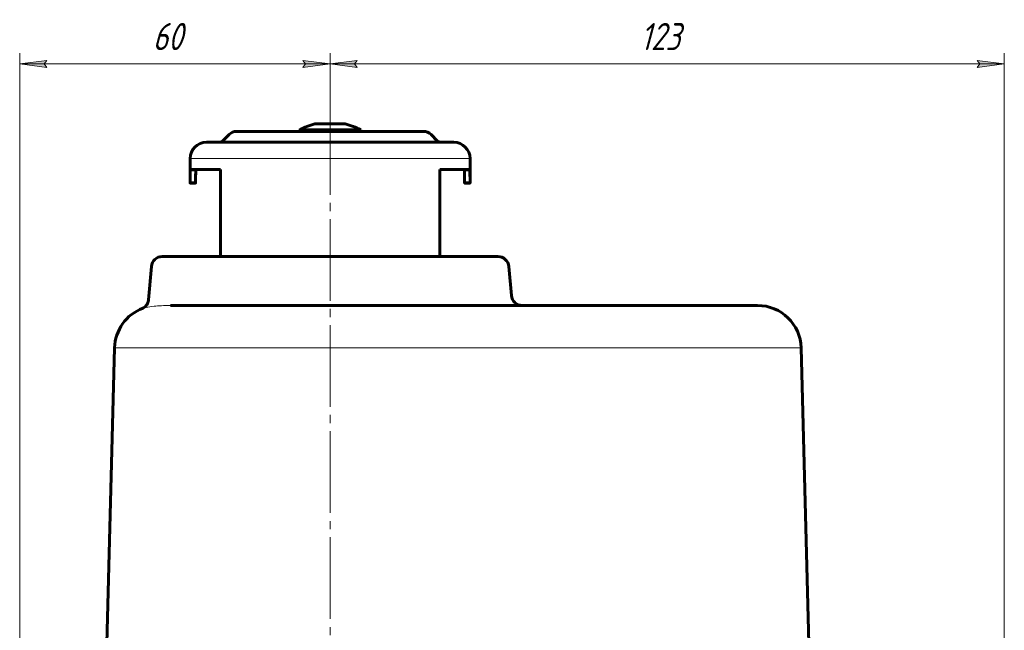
# Model space of a CAD drawing. Header units: millimetres. Extents: x -479 to -8, y -339 to 150.
# Tile 17 of 17: x -189 to -8, y 37 to 150. Entities that reach past the tile are written whole.
import ezdxf

# ---------------------------------------------------------------- set-up
doc = ezdxf.new("R2010")
doc.units = ezdxf.units.MM
for name, pattern in [('K5LT_AXLED', [19.5, 15, -1.5, 1.5, -1.5]), ('K5LT_BASIC', [0]), ('K5LT_THIN', [0])]:
    doc.linetypes.add(name, pattern=pattern)
doc.styles.add('KDIMTEXTSTYLE', font='GOST_AU.SHX', dxfattribs={"width": 0.96, "oblique": 15, "height": 5})
doc.styles.add('KTEXTSTYLE', font='GOST_AU.SHX', dxfattribs={"width": 0.96, "height": 5})
doc.dimstyles.new('KDIMSTYLE (1.00)', dxfattribs={"dimtxt": 5, "dimasz": 1, "dimexe": 2, "dimexo": 0, "dimgap": 1, "dimtad": 1, "dimtxsty": 'KDIMTEXTSTYLE', "dimsah": 1, "dimcen": 0, "dimdle": 1, "dimadec": 0, "dimazin": 0, "dimtfac": 0.667, "dimtmove": 0, "dimatfit": 3, "dimfxl": 1, "dimtvp": 1, "dimtolj": 1, "dimtzin": 0, "dimarcsym": 0})

# ---------------------------------------------------------------- blocks, each defined once
blk = doc.blocks.new('D3')
for points in [[(-184.49, 141.57), (-183.99, 142.23), (-188.99, 141.57), (-183.99, 140.92)], [(-136.91, 140.92), (-131.91, 141.57), (-136.91, 142.23), (-136.41, 141.57)]]:
    blk.add_hatch(color=7).paths.add_polyline_path(points)
at = {"color": 7, "linetype": 'K5LT_THIN', "lineweight": 18}
for p, q in [((-188.99, -48.83), (-188.99, 143.57)), ((-131.91, 130.53), (-131.91, 143.57)), ((-188.99, 141.57), (-183.99, 142.23)), ((-183.99, 140.92), (-188.99, 141.57)), ((-188.99, 141.57), (-131.91, 141.57)), ((-183.99, 142.23), (-184.49, 141.57)), ((-184.49, 141.57), (-183.99, 140.92)), ((-136.41, 141.57), (-136.91, 142.23)), ((-136.91, 142.23), (-131.91, 141.57)), ((-131.91, 141.57), (-136.91, 140.92)), ((-136.91, 140.92), (-136.41, 141.57))]:
    blk.add_line(p, q, dxfattribs=at)
blk.add_wipeout([(-164.54, 142.57), (-164.54, 149.71), (-156.69, 149.71), (-156.69, 142.57)])
at = {"color": 7, "insert": (-164.54, 149.11), "char_height": 5, "attachment_point": 1, "style": 'KTEXTSTYLE'}
blk.add_mtext('\\H3.5;\\W0.965;\\Q15;\\Q15;\\H5.00;60', dxfattribs=at)
blk = doc.blocks.new('KDIMARROW_01')
blk.add_hatch(color=0).paths.add_polyline_path([(-5, -0.66), (0, 0), (-5, 0.66), (-4.5, 0)])
at = {"color": 0, "linetype": 'K5LT_THIN', "lineweight": 18}
for p, q in [((-4.5, 0), (-5, 0.66)), ((-5, 0.66), (0, 0)), ((0, 0), (-5, -0.66)), ((-5, -0.66), (-4.5, 0)), ((0, 0), (-1, 0))]:
    blk.add_line(p, q, dxfattribs=at)
blk = doc.blocks.new('D4')
for points in [[(-131.91, 141.57), (-126.91, 142.23), (-127.41, 141.57), (-126.91, 140.92)], [(-7.91, 141.57), (-12.91, 142.23), (-12.41, 141.57), (-12.91, 140.92)]]:
    blk.add_hatch(color=7).paths.add_polyline_path(points)
at = {"color": 7, "linetype": 'K5LT_THIN', "lineweight": 18}
for p, q in [((-131.91, 130.53), (-131.91, 143.57)), ((-7.91, -22.22), (-7.91, 143.57)), ((-131.91, 141.57), (-126.91, 142.23)), ((-126.91, 140.92), (-131.91, 141.57)), ((-7.91, 141.57), (-131.91, 141.57)), ((-126.91, 142.23), (-127.41, 141.57)), ((-127.41, 141.57), (-126.91, 140.92)), ((-12.41, 141.57), (-12.91, 142.23)), ((-12.91, 142.23), (-7.91, 141.57)), ((-7.91, 141.57), (-12.91, 140.92)), ((-12.91, 140.92), (-12.41, 141.57))]:
    blk.add_line(p, q, dxfattribs=at)
blk.add_wipeout([(-74.85, 142.57), (-74.85, 149.71), (-65.36, 149.71), (-65.36, 142.57)])
at = {"color": 7, "insert": (-74.85, 149.11), "char_height": 5, "attachment_point": 1, "style": 'KTEXTSTYLE'}
blk.add_mtext('\\H3.5;\\W0.965;\\Q15;\\Q15;\\H5.00;123', dxfattribs=at)

msp = doc.modelspace()

# ---------------------------------------------------------------- linework, layer by layer
at = {"color": 30, "linetype": 'K5LT_AXLED', "lineweight": 18, "true_color": 0xff8000}
msp.add_line((-131.909, 132.534), (-131.909, -74.832), dxfattribs=at)
at = {"color": 150, "linetype": 'K5LT_BASIC', "lineweight": 60, "true_color": 0x0080ff}
for p, q in [((-129.13, 130.534), (-134.687, 130.534)), ((-129.675, 130.534), (-129.388, 130.534)), ((-150.495, 128.582), (-151.616, 127.461)), ((-149.08, 129.168), (-131.912, 129.168)), ((-137.559, 129.457), (-137.559, 129.168)), ((-133.853, 129.457), (-137.559, 129.457)), ((-126.259, 129.457), (-133.853, 129.457)), ((-131.912, 129.168), (-114.737, 129.168)), ((-126.259, 129.457), (-126.259, 129.168)), ((-113.323, 128.582), (-112.202, 127.461)), ((-154.659, 127.168), (-131.913, 127.168)), ((-131.913, 127.168), (-109.159, 127.168)), ((-157.659, 119.668), (-157.659, 124.168)), ((-106.159, 119.668), (-106.159, 124.168)), ((-157.58, 122.168), (-152.088, 122.168)), ((-152.088, 122.168), (-152.088, 106.168)), ((-111.736, 106.168), (-111.736, 122.168)), ((-111.736, 122.168), (-106.239, 122.168)), ((-111.73, 122.168), (-111.73, 106.168)), ((-156.659, 119.668), (-157.659, 119.668)), ((-156.659, 119.668), (-156.659, 119.668)), ((-106.159, 119.668), (-107.159, 119.668)), ((-107.159, 119.668), (-107.159, 119.668)), ((-101.029, 106.168), (-162.789, 106.168)), ((-105.909, 106.168), (-101.029, 106.168)), ((-164.781, 104.342), (-165.318, 98.204)), ((-99.037, 104.342), (-98.569, 98.994)), ((-165.316, 98.205), (-165.316, 98.204)), ((-165.316, 98.204), (-165.316, 98.203)), ((-161.269, 97.168), (-161.268, 97.168)), ((-161.268, 97.168), (-53.279, 97.168)), ((-153.112, 97.168), (-153.112, 97.168)), ((-88.409, 97.168), (-91.455, 97.168)), ((-171.536, 89.377), (-173.954, -2.955)), ((-45.282, 89.377), (-42.864, -2.955))]:
    msp.add_line(p, q, dxfattribs=at)
at = {"color": 7, "linetype": 'K5LT_THIN', "lineweight": 18}
for p, q in [((-157.659, 124.168), (-131.914, 124.168)), ((-131.914, 124.168), (-106.159, 124.168)), ((-157.61, 121.918), (-156.608, 121.918)), ((-107.21, 121.918), (-106.208, 121.918)), ((-156.655, 119.918), (-157.655, 119.918)), ((-156.655, 119.918), (-156.655, 119.918)), ((-106.163, 119.918), (-107.163, 119.918)), ((-165.316, 98.205), (-165.316, 98.204)), ((-165.316, 98.204), (-165.316, 98.203)), ((-161.269, 97.168), (-161.268, 97.168)), ((-153.112, 97.168), (-153.112, 97.168)), ((-171.536, 89.377), (-45.282, 89.377))]:
    msp.add_line(p, q, dxfattribs=at)
at = {"color": 150, "linetype": 'K5LT_BASIC', "lineweight": 60, "true_color": 0x0080ff}
for centre, radius, start, end in [((-131.909, 118.756), 12.101, 103.27418, 117.83375), ((-131.909, 118.756), 12.101, 62.16625, 76.72582), ((-149.08, 127.168), 2, 90, 135), ((-114.737, 127.168), 2, 45, 90), ((-154.659, 124.168), 3, 90, 180), ((-152.323, 128.168), 1, 270, 315), ((-111.495, 128.168), 1, 225, 270), ((-109.159, 124.168), 3, 0, 90), ((-162.789, 104.168), 2, 90, 175), ((-101.029, 104.168), 2, 5, 90), ((-96.576, 99.168), 2, 185, 270), ((-163.539, 89.168), 8, 110.69004, 178.5), ((-53.279, 89.168), 8, 1.5, 90)]:
    msp.add_arc(centre, radius, start, end, dxfattribs=at)
for points, knots in [([(-157.655, 119.918), (-157.654, 120.073), (-157.652, 120.227), (-157.647, 120.537), (-157.644, 120.692), (-157.638, 121.001), (-157.634, 121.156), (-157.625, 121.465), (-157.62, 121.62), (-157.614, 121.822), (-157.612, 121.87), (-157.61, 121.918)], [0, 0, 0, 0, 0.2319336, 0.2319336, 0.4639165, 0.4639165, 0.6959723, 0.6959723, 0.9281244, 0.9281244, 1, 1, 1, 1]), ([(-157.58, 122.168), (-157.58, 122.168), (-157.581, 122.168), (-157.582, 122.168), (-157.582, 122.167), (-157.583, 122.166), (-157.584, 122.165), (-157.585, 122.164), (-157.586, 122.162), (-157.586, 122.161), (-157.587, 122.159), (-157.588, 122.156), (-157.589, 122.153), (-157.591, 122.148), (-157.592, 122.141), (-157.594, 122.133), (-157.595, 122.126), (-157.596, 122.121), (-157.596, 122.115), (-157.597, 122.11), (-157.598, 122.104), (-157.599, 122.097), (-157.599, 122.091), (-157.6, 122.084), (-157.601, 122.076), (-157.602, 122.069), (-157.602, 122.061), (-157.603, 122.054), (-157.604, 122.046), (-157.604, 122.037), (-157.605, 122.029), (-157.605, 122.021), (-157.606, 122.013), (-157.606, 122.005), (-157.607, 121.997), (-157.607, 121.989), (-157.607, 121.982), (-157.608, 121.974), (-157.608, 121.966), (-157.609, 121.959), (-157.609, 121.952), (-157.609, 121.945), (-157.609, 121.938), (-157.61, 121.929), (-157.61, 121.922), (-157.61, 121.918)], [0, 0, 0, 0, 0.0214375, 0.0426384, 0.0636355, 0.0843985, 0.1050817, 0.1256546, 0.1462142, 0.1666968, 0.1871488, 0.2098198, 0.234706, 0.2712454, 0.3175476, 0.3620718, 0.3955501, 0.417962, 0.440589, 0.4637192, 0.48714, 0.511089, 0.5352269, 0.5595508, 0.5838679, 0.6081003, 0.6322686, 0.6562251, 0.6800249, 0.703521, 0.7268473, 0.749406, 0.7714138, 0.7926296, 0.8136299, 0.8338539, 0.8535618, 0.8724032, 0.8909494, 0.9085518, 0.9254826, 0.9413872, 0.9568826, 0.9716533, 1, 1, 1, 1]), ([(-156.655, 119.918), (-156.653, 120.072), (-156.651, 120.227), (-156.646, 120.535), (-156.643, 120.689), (-156.636, 120.998), (-156.632, 121.152), (-156.623, 121.461), (-156.618, 121.615), (-156.611, 121.819), (-156.609, 121.868), (-156.608, 121.918)], [0, 0, 0, 0, 0.2312581, 0.2312581, 0.4625691, 0.4625691, 0.6939583, 0.6939583, 0.9254506, 0.9254506, 1, 1, 1, 1]), ([(-156.608, 121.918), (-156.614, 121.764), (-156.619, 121.609), (-156.629, 121.301), (-156.633, 121.146), (-156.64, 120.838), (-156.644, 120.684), (-156.649, 120.375), (-156.652, 120.221), (-156.654, 120.017), (-156.655, 119.967), (-156.655, 119.918)], [0, 0, 0, 0, 0.2316674, 0.2316674, 0.4631982, 0.4631982, 0.6946177, 0.6946177, 0.9259511, 0.9259511, 1, 1, 1, 1]), ([(-156.608, 121.918), (-156.608, 121.923), (-156.608, 121.932), (-156.607, 121.945), (-156.607, 121.957), (-156.606, 121.97), (-156.605, 121.981), (-156.605, 121.993), (-156.604, 122.003), (-156.604, 122.013), (-156.603, 122.023), (-156.602, 122.032), (-156.602, 122.041), (-156.601, 122.05), (-156.6, 122.058), (-156.6, 122.065), (-156.599, 122.073), (-156.598, 122.08), (-156.598, 122.086), (-156.597, 122.092), (-156.596, 122.098), (-156.596, 122.103), (-156.595, 122.108), (-156.594, 122.113), (-156.594, 122.117), (-156.593, 122.121), (-156.592, 122.125), (-156.592, 122.129), (-156.591, 122.132), (-156.59, 122.137), (-156.589, 122.142), (-156.588, 122.148), (-156.586, 122.153), (-156.585, 122.156), (-156.584, 122.159), (-156.583, 122.162), (-156.582, 122.164), (-156.581, 122.165), (-156.579, 122.167), (-156.578, 122.168), (-156.577, 122.168), (-156.577, 122.168)], [0, 0, 0, 0, 0.0295943, 0.0591753, 0.0886294, 0.1176225, 0.1462779, 0.1742414, 0.2017949, 0.2287766, 0.2555585, 0.2815277, 0.3069613, 0.3316958, 0.3563187, 0.3803568, 0.4039726, 0.4268436, 0.4493978, 0.4710011, 0.4919332, 0.5119057, 0.5315136, 0.5501681, 0.5682326, 0.5855073, 0.6025707, 0.6191971, 0.635576, 0.6568558, 0.6868055, 0.7258498, 0.7619683, 0.7915935, 0.8185316, 0.8439511, 0.8679715, 0.8968849, 0.9303285, 0.9682127, 1, 1, 1, 1]), ([(-156.576, 122.168), (-156.576, 122.168), (-156.577, 122.168), (-156.578, 122.168), (-156.579, 122.167), (-156.579, 122.166), (-156.58, 122.165), (-156.581, 122.164), (-156.582, 122.162), (-156.583, 122.161), (-156.584, 122.159), (-156.585, 122.156), (-156.586, 122.153), (-156.587, 122.148), (-156.589, 122.141), (-156.59, 122.133), (-156.591, 122.126), (-156.592, 122.121), (-156.593, 122.115), (-156.594, 122.11), (-156.595, 122.104), (-156.596, 122.097), (-156.596, 122.091), (-156.597, 122.084), (-156.598, 122.076), (-156.599, 122.069), (-156.599, 122.061), (-156.6, 122.053), (-156.601, 122.046), (-156.601, 122.037), (-156.602, 122.029), (-156.602, 122.021), (-156.603, 122.013), (-156.603, 122.005), (-156.604, 121.997), (-156.604, 121.989), (-156.605, 121.982), (-156.605, 121.974), (-156.606, 121.966), (-156.606, 121.959), (-156.606, 121.952), (-156.607, 121.945), (-156.607, 121.938), (-156.607, 121.929), (-156.607, 121.922), (-156.608, 121.918)], [0, 0, 0, 0, 0.0214419, 0.0426469, 0.0636478, 0.0844146, 0.1051016, 0.1256785, 0.1462424, 0.1667295, 0.1871862, 0.2098624, 0.2347543, 0.2713019, 0.317614, 0.3621474, 0.3956322, 0.4180489, 0.440681, 0.4638171, 0.4872443, 0.5112009, 0.5353475, 0.55968, 0.584005, 0.6082428, 0.6324139, 0.6563701, 0.6801687, 0.7036632, 0.7269892, 0.7495473, 0.7715536, 0.7927654, 0.8137602, 0.8339757, 0.853674, 0.8725049, 0.8910406, 0.9086319, 0.925551, 0.9414429, 0.956925, 0.9716815, 1, 1, 1, 1]), ([(-107.242, 122.168), (-107.242, 122.168), (-107.241, 122.168), (-107.24, 122.168), (-107.239, 122.167), (-107.238, 122.166), (-107.238, 122.165), (-107.237, 122.164), (-107.236, 122.162), (-107.235, 122.161), (-107.234, 122.159), (-107.233, 122.156), (-107.232, 122.153), (-107.231, 122.148), (-107.229, 122.141), (-107.228, 122.133), (-107.226, 122.126), (-107.225, 122.121), (-107.225, 122.115), (-107.224, 122.11), (-107.223, 122.104), (-107.222, 122.097), (-107.221, 122.091), (-107.221, 122.084), (-107.22, 122.076), (-107.219, 122.069), (-107.219, 122.061), (-107.218, 122.053), (-107.217, 122.046), (-107.217, 122.037), (-107.216, 122.029), (-107.215, 122.021), (-107.215, 122.013), (-107.214, 122.005), (-107.214, 121.997), (-107.213, 121.989), (-107.213, 121.982), (-107.213, 121.974), (-107.212, 121.966), (-107.212, 121.959), (-107.212, 121.952), (-107.211, 121.945), (-107.211, 121.938), (-107.211, 121.929), (-107.21, 121.922), (-107.21, 121.918)], [0, 0, 0, 0, 0.0214443, 0.0426517, 0.0636552, 0.0844246, 0.105114, 0.1256932, 0.1462592, 0.1667481, 0.1872065, 0.2098845, 0.2347784, 0.2713287, 0.3176445, 0.3621818, 0.3956695, 0.4180877, 0.4407211, 0.4638579, 0.4872855, 0.5112416, 0.5353869, 0.5597178, 0.5840414, 0.6082789, 0.6324512, 0.6564098, 0.6802108, 0.7037071, 0.7270336, 0.749591, 0.771596, 0.7928062, 0.8137996, 0.8340136, 0.8537098, 0.8725378, 0.8910701, 0.9086575, 0.9255724, 0.94146, 0.9569379, 0.9716903, 1, 1, 1, 1]), ([(-107.163, 119.918), (-107.165, 120.072), (-107.166, 120.227), (-107.171, 120.535), (-107.175, 120.689), (-107.182, 120.998), (-107.185, 121.152), (-107.194, 121.461), (-107.199, 121.615), (-107.207, 121.819), (-107.208, 121.868), (-107.21, 121.918)], [0, 0, 0, 0, 0.2312581, 0.2312581, 0.4625691, 0.4625691, 0.6939583, 0.6939583, 0.9254506, 0.9254506, 1, 1, 1, 1]), ([(-106.208, 121.918), (-106.208, 121.923), (-106.209, 121.932), (-106.209, 121.945), (-106.21, 121.957), (-106.21, 121.97), (-106.211, 121.981), (-106.212, 121.993), (-106.212, 122.003), (-106.213, 122.013), (-106.213, 122.023), (-106.214, 122.032), (-106.215, 122.041), (-106.215, 122.05), (-106.216, 122.058), (-106.217, 122.065), (-106.217, 122.073), (-106.218, 122.08), (-106.219, 122.086), (-106.219, 122.092), (-106.22, 122.098), (-106.22, 122.103), (-106.221, 122.108), (-106.222, 122.113), (-106.222, 122.117), (-106.223, 122.121), (-106.224, 122.125), (-106.224, 122.129), (-106.225, 122.132), (-106.226, 122.137), (-106.227, 122.142), (-106.228, 122.148), (-106.229, 122.153), (-106.23, 122.156), (-106.232, 122.159), (-106.232, 122.162), (-106.234, 122.164), (-106.235, 122.165), (-106.236, 122.167), (-106.237, 122.168), (-106.238, 122.168), (-106.239, 122.168)], [0, 0, 0, 0, 0.0295964, 0.0591796, 0.088636, 0.1176315, 0.1462894, 0.1742554, 0.2018111, 0.2287945, 0.2555777, 0.2815475, 0.3069814, 0.3317155, 0.356338, 0.3803753, 0.4039899, 0.4268594, 0.4494119, 0.4710132, 0.4919431, 0.5119131, 0.5315184, 0.5501702, 0.5682321, 0.585504, 0.6025647, 0.6191886, 0.6355651, 0.6568421, 0.6867889, 0.7258308, 0.7619482, 0.7915734, 0.8185125, 0.8439337, 0.8679564, 0.896873, 0.9303202, 0.9682085, 1, 1, 1, 1]), ([(-106.208, 121.918), (-106.203, 121.763), (-106.198, 121.609), (-106.188, 121.299), (-106.184, 121.144), (-106.177, 120.835), (-106.174, 120.68), (-106.168, 120.37), (-106.166, 120.216), (-106.164, 120.013), (-106.163, 119.966), (-106.163, 119.918)], [0, 0, 0, 0, 0.2323138, 0.2323138, 0.4645004, 0.4645004, 0.6965834, 0.6965834, 0.9285863, 0.9285863, 1, 1, 1, 1]), ([(-157.655, 119.918), (-157.655, 119.913), (-157.655, 119.904), (-157.656, 119.891), (-157.656, 119.878), (-157.656, 119.866), (-157.656, 119.854), (-157.656, 119.842), (-157.656, 119.831), (-157.656, 119.82), (-157.657, 119.809), (-157.657, 119.799), (-157.657, 119.789), (-157.657, 119.779), (-157.657, 119.77), (-157.657, 119.761), (-157.657, 119.752), (-157.658, 119.743), (-157.658, 119.735), (-157.658, 119.727), (-157.658, 119.72), (-157.658, 119.713), (-157.658, 119.707), (-157.658, 119.702), (-157.658, 119.697), (-157.658, 119.692), (-157.659, 119.688), (-157.659, 119.684), (-157.659, 119.681), (-157.659, 119.678), (-157.659, 119.675), (-157.659, 119.673), (-157.659, 119.672), (-157.659, 119.67), (-157.659, 119.669), (-157.659, 119.668), (-157.659, 119.668), (-157.659, 119.668), (-157.659, 119.668)], [0, 0, 0, 0, 0.01507686, 0.03015384, 0.04517807, 0.0600441, 0.07477011, 0.08934128, 0.10384823, 0.11829661, 0.13269621, 0.14707835, 0.16153127, 0.17623054, 0.19117398, 0.20633531, 0.22153733, 0.23667255, 0.25171876, 0.2665954, 0.28131235, 0.29572852, 0.3100022, 0.32399135, 0.33778778, 0.35127752, 0.36466038, 0.3778251, 0.39084211, 0.40358837, 0.41620925, 0.42867142, 0.44109765, 0.45350433, 0.46595384, 0.47829304, 0.49044409, 0.49514916, 0.49514916, 0.49514916, 0.49514916]), ([(-156.655, 119.918), (-156.655, 119.913), (-156.655, 119.904), (-156.655, 119.891), (-156.655, 119.878), (-156.656, 119.866), (-156.656, 119.854), (-156.656, 119.842), (-156.656, 119.831), (-156.656, 119.82), (-156.656, 119.809), (-156.657, 119.799), (-156.657, 119.789), (-156.657, 119.779), (-156.657, 119.77), (-156.657, 119.761), (-156.657, 119.752), (-156.657, 119.743), (-156.658, 119.735), (-156.658, 119.727), (-156.658, 119.72), (-156.658, 119.713), (-156.658, 119.707), (-156.658, 119.702), (-156.658, 119.697), (-156.658, 119.692), (-156.658, 119.688), (-156.659, 119.684), (-156.659, 119.681), (-156.659, 119.678), (-156.659, 119.675), (-156.659, 119.673), (-156.659, 119.672), (-156.659, 119.67), (-156.659, 119.669), (-156.659, 119.668), (-156.659, 119.668), (-156.659, 119.668), (-156.659, 119.668), (-156.659, 119.668), (-156.659, 119.668), (-156.659, 119.669), (-156.659, 119.669), (-156.659, 119.67), (-156.659, 119.672), (-156.659, 119.673), (-156.659, 119.675), (-156.659, 119.677), (-156.659, 119.679), (-156.659, 119.682), (-156.659, 119.686), (-156.658, 119.691), (-156.658, 119.697), (-156.658, 119.704), (-156.658, 119.71), (-156.658, 119.715), (-156.658, 119.72), (-156.658, 119.725), (-156.658, 119.731), (-156.658, 119.736), (-156.658, 119.742), (-156.657, 119.748), (-156.657, 119.754), (-156.657, 119.76), (-156.657, 119.767), (-156.657, 119.775), (-156.657, 119.783), (-156.657, 119.794), (-156.657, 119.807), (-156.656, 119.822), (-156.656, 119.837), (-156.656, 119.85), (-156.656, 119.862), (-156.656, 119.873), (-156.656, 119.884), (-156.655, 119.895), (-156.655, 119.906), (-156.655, 119.914), (-156.655, 119.918)], [0, 0, 0, 0, 0.0150771, 0.0301542, 0.0451787, 0.0600448, 0.074771, 0.0893423, 0.1038494, 0.1182979, 0.1326977, 0.14708, 0.1615331, 0.1762326, 0.1911763, 0.2063379, 0.2215401, 0.2366756, 0.2517221, 0.266599, 0.2813163, 0.2957327, 0.3100066, 0.323996, 0.3377927, 0.3512826, 0.3646656, 0.3778305, 0.3908477, 0.403594, 0.4162149, 0.4286771, 0.4411033, 0.45351, 0.4659595, 0.4782987, 0.4904498, 0.4999837, 0.5023462, 0.5046568, 0.5141476, 0.5257443, 0.5372561, 0.5485458, 0.5597239, 0.5706307, 0.5813601, 0.5918657, 0.6023246, 0.6139766, 0.6268595, 0.6457353, 0.6646899, 0.6838003, 0.6969472, 0.708796, 0.7193143, 0.7297998, 0.7402248, 0.7506291, 0.7610343, 0.771453, 0.7820654, 0.7928585, 0.8039235, 0.8151079, 0.8279105, 0.8421633, 0.863347, 0.884881, 0.9068583, 0.922272, 0.9363525, 0.9491202, 0.9619067, 0.9746822, 0.9873933, 1, 1, 1, 1]), ([(-107.163, 119.918), (-107.163, 119.913), (-107.163, 119.904), (-107.162, 119.891), (-107.162, 119.878), (-107.162, 119.866), (-107.162, 119.854), (-107.162, 119.842), (-107.162, 119.831), (-107.162, 119.82), (-107.161, 119.809), (-107.161, 119.799), (-107.161, 119.789), (-107.161, 119.779), (-107.161, 119.77), (-107.161, 119.761), (-107.161, 119.752), (-107.16, 119.743), (-107.16, 119.735), (-107.16, 119.727), (-107.16, 119.72), (-107.16, 119.713), (-107.16, 119.707), (-107.16, 119.702), (-107.159, 119.697), (-107.159, 119.692), (-107.159, 119.688), (-107.159, 119.684), (-107.159, 119.681), (-107.159, 119.678), (-107.159, 119.675), (-107.159, 119.673), (-107.159, 119.672), (-107.159, 119.67), (-107.159, 119.669), (-107.159, 119.668), (-107.159, 119.668), (-107.159, 119.668), (-107.159, 119.668), (-107.159, 119.668), (-107.159, 119.668)], [0, 0, 0, 0, 0.01507707, 0.03015424, 0.04517865, 0.06004483, 0.07477098, 0.08934228, 0.10384935, 0.11829788, 0.13269766, 0.14708, 0.16153313, 0.17623261, 0.19117627, 0.20633785, 0.22154014, 0.23667563, 0.25172211, 0.26659903, 0.28131626, 0.2957327, 0.31000664, 0.32399601, 0.33779267, 0.35128261, 0.36466565, 0.37783051, 0.39084765, 0.40359399, 0.41621493, 0.42867711, 0.44110333, 0.45350997, 0.46595947, 0.4782987, 0.4904498, 0.49998373, 0.50234615, 0.50469046, 0.50469046, 0.50469046, 0.50469046]), ([(-106.159, 119.668), (-106.159, 119.668), (-106.159, 119.668), (-106.159, 119.668), (-106.159, 119.669), (-106.159, 119.669), (-106.159, 119.67), (-106.159, 119.672), (-106.159, 119.673), (-106.159, 119.675), (-106.159, 119.677), (-106.159, 119.679), (-106.159, 119.682), (-106.159, 119.686), (-106.159, 119.691), (-106.159, 119.697), (-106.16, 119.704), (-106.16, 119.71), (-106.16, 119.715), (-106.16, 119.72), (-106.16, 119.725), (-106.16, 119.731), (-106.16, 119.736), (-106.16, 119.742), (-106.16, 119.748), (-106.16, 119.754), (-106.161, 119.76), (-106.161, 119.767), (-106.161, 119.775), (-106.161, 119.783), (-106.161, 119.794), (-106.161, 119.807), (-106.162, 119.822), (-106.162, 119.837), (-106.162, 119.85), (-106.162, 119.862), (-106.162, 119.873), (-106.162, 119.884), (-106.162, 119.895), (-106.163, 119.906), (-106.163, 119.914), (-106.163, 119.918)], [0.5000234, 0.5000234, 0.5000234, 0.5000234, 0.50234037, 0.51414173, 0.52573839, 0.53725006, 0.54853958, 0.55971755, 0.57062421, 0.5813535, 0.59185894, 0.60231766, 0.61396948, 0.62685225, 0.64572773, 0.66468206, 0.68379219, 0.69693889, 0.70878756, 0.71930565, 0.72979099, 0.74021581, 0.7506199, 0.761025, 0.77144358, 0.782056, 0.79284912, 0.80391425, 0.81509868, 0.82790154, 0.84215467, 0.86333914, 0.88487407, 0.90685223, 0.92226656, 0.9363478, 0.94911628, 0.96190359, 0.97468007, 0.98739219, 1, 1, 1, 1]), ([(-166.375, 96.647), (-166.37, 96.649), (-166.364, 96.652), (-166.343, 96.661), (-166.331, 96.667), (-166.314, 96.675), (-166.311, 96.676), (-166.3, 96.682), (-166.29, 96.687), (-166.275, 96.696), (-166.27, 96.698), (-166.263, 96.702), (-166.261, 96.703), (-166.256, 96.706), (-166.254, 96.707), (-166.249, 96.71), (-166.245, 96.712), (-166.235, 96.718), (-166.228, 96.722), (-166.206, 96.735), (-166.19, 96.745), (-166.168, 96.759), (-166.163, 96.762), (-166.148, 96.772), (-166.138, 96.779), (-166.127, 96.786), (-166.127, 96.786), (-166.118, 96.793), (-166.109, 96.799), (-166.098, 96.807), (-166.096, 96.808), (-166.091, 96.812), (-166.089, 96.813), (-166.082, 96.818), (-166.077, 96.822), (-166.068, 96.829), (-166.064, 96.832), (-166.051, 96.842), (-166.042, 96.849), (-166.017, 96.869), (-166, 96.882), (-165.951, 96.925), (-165.917, 96.955), (-165.82, 97.051), (-165.755, 97.124), (-165.649, 97.268), (-165.607, 97.332), (-165.523, 97.48), (-165.482, 97.565), (-165.413, 97.739), (-165.385, 97.828), (-165.341, 98.012), (-165.325, 98.108), (-165.316, 98.204)], [2.5421819, 2.5421819, 2.5421819, 2.5421819, 4.9304077, 4.9304077, 7.3186335, 7.3186335, 7.6844039, 7.6844039, 8.9818832, 8.9818832, 9.52723, 9.52723, 9.7564461, 9.7564461, 9.9856622, 9.9856622, 10.3164068, 10.3164068, 10.9778961, 10.9778961, 12.3008746, 12.3008746, 12.6546708, 12.6546708, 13.3622632, 13.3622632, 13.389963, 13.389963, 13.9532592, 13.9532592, 14.0940833, 14.0940833, 14.2349073, 14.2349073, 14.5187995, 14.5187995, 14.7713987, 14.7713987, 15.2765971, 15.2765971, 16.1797068, 16.1797068, 17.8428839, 17.8428839, 20.7325662, 20.7325662, 22.6585993, 22.6585993, 24.8463617, 24.8463617, 26.9061026, 26.9061026, 29, 29, 29, 29]), ([(-166.416, 96.631), (-166.414, 96.632), (-166.398, 96.638), (-166.381, 96.645), (-166.365, 96.651)], [0.674429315, 0.674429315, 0.674429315, 0.674429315, 0.676462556, 0.685635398, 0.685635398, 0.685635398, 0.685635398])]:
    msp.add_open_spline(points, degree=3, knots=knots, dxfattribs=at)
for points in [[(-157.659, 119.668), (-157.659, 119.668), (-157.659, 119.668), (-157.659, 119.668)], [(-106.159, 119.668), (-106.159, 119.668), (-106.159, 119.668), (-106.159, 119.668)]]:
    msp.add_open_spline(points, degree=3, dxfattribs=at)
at = {"color": 7, "linetype": 'K5LT_THIN', "lineweight": 18}
msp.add_open_spline([(-165.316, 98.203), (-165.316, 98.201), (-165.316, 98.198), (-165.317, 98.196)], degree=3, dxfattribs=at)
for points, knots in [([(-166.416, 96.631), (-166.414, 96.632), (-166.398, 96.638), (-166.381, 96.645), (-166.365, 96.651)], [0.674429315, 0.674429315, 0.674429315, 0.674429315, 0.676462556, 0.685635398, 0.685635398, 0.685635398, 0.685635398]), ([(-166.365, 96.651), (-166.232, 96.699), (-165.751, 96.826), (-164.224, 97.064), (-162.461, 97.168), (-161.269, 97.168)], [0.6856354, 0.6856354, 0.6856354, 0.6856354, 0.76563383, 0.86623863, 0.99998797, 0.99998797, 0.99998797, 0.99998797])]:
    msp.add_open_spline(points, degree=3, knots=knots, dxfattribs=at)

# ---------------------------------------------------------------- next in the draw order: dimensions: what is measured, and where the dimension line sits
at = {"color": 7}
dim = msp.add_linear_dim(base=(-188.994, 141.575), p1=(-131.909, 130.534), p2=(-188.994, -48.832), text='\\H5.0;\\W0.965;\\Q15;\\H5.0;\\W0.965;\\Q15;\\Q15;60', dimstyle='KDIMSTYLE (1.00)', override={"dimexo": 0, "dimblk1": 'KDIMARROW_01', "dimblk2": 'KDIMARROW_01', "dimse1": 0, "dimse2": 0, "dimclrt": 7, "dimtolj": 1}, dxfattribs=at)
dim.commit()
dim.dimension.update_dxf_attribs({"geometry": 'D3', "text_midpoint": (-160.451, 141.575), "dimtype": 160})

# ---------------------------------------------------------------- next in the draw order: dimensions: what is measured, and where the dimension line sits
dim = msp.add_linear_dim(base=(-7.909, 141.575), p1=(-131.909, 130.534), p2=(-7.909, -22.221), text='\\H5.0;\\W0.965;\\Q15;\\H5.0;\\W0.965;\\Q15;\\Q15;123', dimstyle='KDIMSTYLE (1.00)', override={"dimexo": 0, "dimblk1": 'KDIMARROW_01', "dimblk2": 'KDIMARROW_01', "dimse1": 0, "dimse2": 0, "dimclrt": 7, "dimtolj": 1}, dxfattribs=at)
dim.commit()
dim.dimension.update_dxf_attribs({"geometry": 'D4', "text_midpoint": (-69.909, 141.575), "dimtype": 160})

doc.saveas('drawing.dxf')
